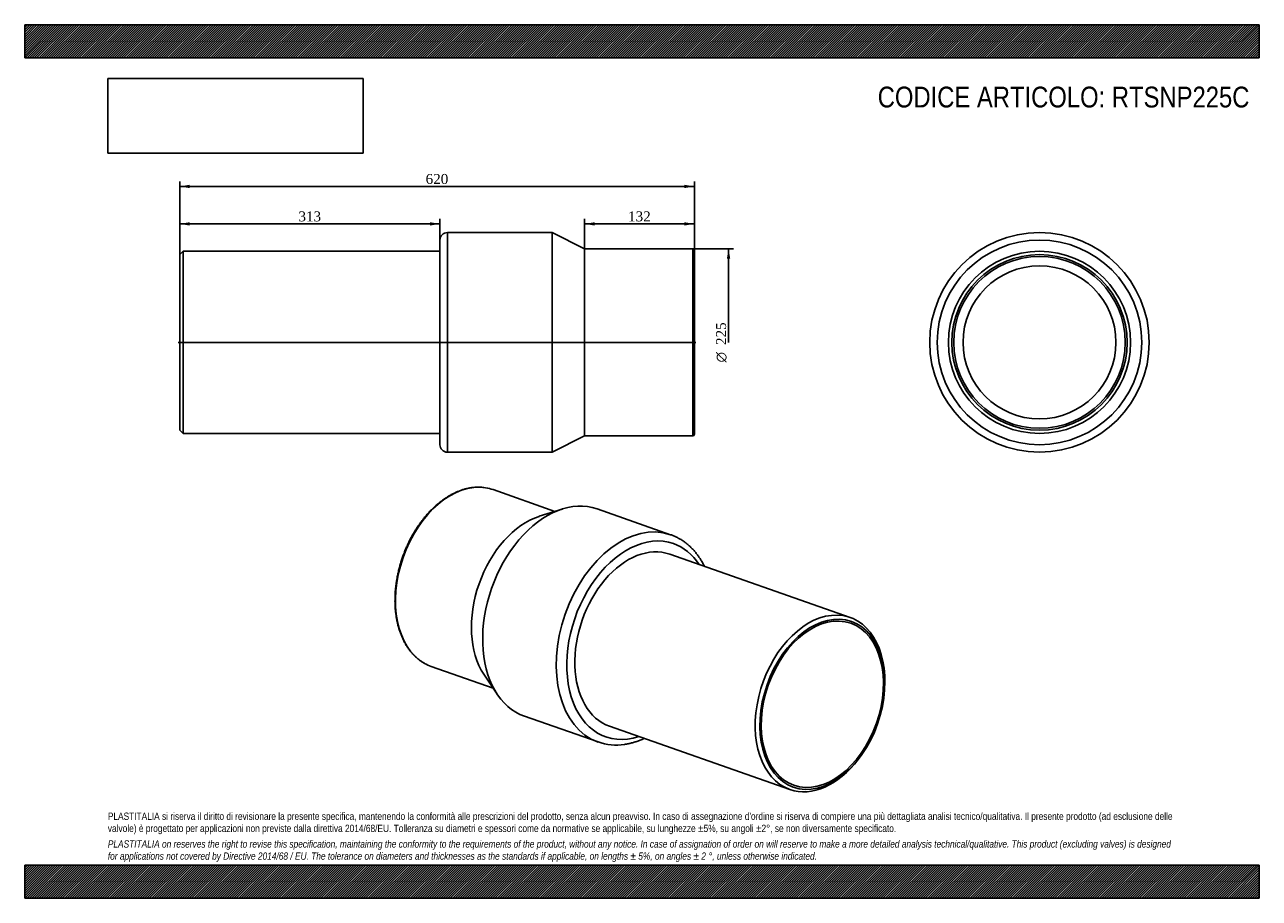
# Model space of a CAD drawing. Header units: millimetres. Extents: x 0 to 1485, y 0 to 1050.
import ezdxf
from ezdxf.enums import TextEntityAlignment as Align
from ezdxf.lldxf.tags import DXFTag

# ---------------------------------------------------------------- set-up
doc = ezdxf.new("R2010")
doc.units = ezdxf.units.MM
doc.header["$LTSCALE"] = 5
for name, color, linetype in [('Default', 7, 'Continuous'), ('DV2_Default', 7, 'Continuous'), ('PARTE_PE_', 7, 'Continuous'), ('PARTEA_ACCIAIO', 7, 'Continuous')]:
    doc.layers.add(name, color=color, linetype=linetype)
doc.styles.add('SEACAD_Solid_Edge_ANSI1_Symbols', font='semeca1.ttf')
doc.styles.add('SEACAD_Times_New_Roman', font='times.ttf')
tags = doc.linetypes.add('CENTER2', pattern=[28.575, 19.05, -3.175, 3.175, -3.175]).pattern_tags.tags
tags[10:11] = [DXFTag(74, 4), DXFTag(75, 0), DXFTag(340, '0'), DXFTag(46, 0.0), DXFTag(50, 0.0), DXFTag(44, 0.0), DXFTag(45, 0.0)]
tags[8:9] = [DXFTag(74, 4), DXFTag(75, 0), DXFTag(340, '0'), DXFTag(46, 0.0), DXFTag(50, 0.0), DXFTag(44, 0.0), DXFTag(45, 0.0)]
tags[6:7] = [DXFTag(74, 4), DXFTag(75, 0), DXFTag(340, '0'), DXFTag(46, 0.0), DXFTag(50, 0.0), DXFTag(44, 0.0), DXFTag(45, 0.0)]
tags[4:5] = [DXFTag(74, 4), DXFTag(75, 0), DXFTag(340, '0'), DXFTag(46, 0.0), DXFTag(50, 0.0), DXFTag(44, 0.0), DXFTag(45, 0.0)]
doc.dimstyles.new('ANSImm', dxfattribs={"dimtxt": 12, "dimasz": 12, "dimexe": 6, "dimexo": 0, "dimgap": 3, "dimtad": 1, "dimdec": 1, "dimdsep": 46, "dimtxsty": 'SEACAD_Times_New_Roman', "dimblk1": '_SE_FILLED', "dimblk2": '_SE_FILLED', "dimsah": 1, "dimcen": 6, "dimazin": 0, "dimtfac": 0.85, "dimtdec": 3, "dimtofl": 0, "dimtmove": 0, "dimatfit": 3, "dimfxl": 1, "dimarcsym": 0})
picture_1 = doc.add_image_def('image1.jpg', size_in_pixel=(4302, 1260))

# ---------------------------------------------------------------- blocks, each defined once
blk = doc.blocks.new('SE')
at = {"layer": 'PARTE_PE_', "color": 7, "linetype": 'Continuous'}
for p, q in [((637.8, 465.1), (563.3, 491.2)), ((646.4, 467.8), (618.8, 459.1)), ((776.9, 437), (688.4, 468)), ((488.9, 278.8), (563.4, 252.7)), ((552.3, 269.3), (568.4, 245.2)), ((601.1, 218.9), (689.6, 187.9))]:
    blk.add_line(p, q, dxfattribs=at)
for centre, radius, start, end in [((545.6, 438.1), 56.1, 81.2174, 98.3642), ((711.5, 251.1), 66.9, 250.9057, 278.6121)]:
    blk.add_arc(centre, radius, start, end, dxfattribs=at)
for centre, major_axis, start_param, end_param in [((526.1, 385), (37.2, 106.2), 0.121406, 3.027125), ((526.1, 385), (37.2, 106.2), 0, 0.121406), ((644.8, 343.4), (43.6, 124.6), 0, 3.141593), ((617.4, 353), (37.2, 106.2), 0.465397, 2.676195), ((733.3, 312.4), (-43.6, -124.6), 3.143043, 6.283026), ((739.6, 310.2), (40.7, 116.1), 0, 3.613615), ((733.3, 312.4), (-43.6, -124.6), 3.141593, 3.143043), ((739.6, 310.2), (36.2, 103.4), 0, 3.141593), ((739.6, 310.2), (40.7, 116.1), 5.811163, 6.283185), ((526.1, 385), (37.2, 106.2), 3.027125, 3.141593)]:
    blk.add_ellipse(centre, major_axis=major_axis, ratio=0.667959, start_param=start_param, end_param=end_param, dxfattribs=at)
for points, knots in [([(537.5, 493.5), (536.8, 493.4), (535, 493.1), (531.7, 492.5), (528, 491.5), (524.3, 490.2), (520.5, 488.8), (516.8, 487.1), (513.1, 485.2), (509.4, 483), (505.7, 480.7), (502.1, 478.1), (498.6, 475.4), (495.1, 472.5), (491.6, 469.3), (488.3, 466), (485, 462.5), (481.8, 458.9), (478.8, 455), (475.8, 451.1), (472.9, 447), (470.1, 442.7), (467.5, 438.4), (465, 433.9), (462.6, 429.3), (460.4, 424.6), (458.3, 419.9), (456.3, 415), (454.5, 410.1), (452.9, 405.1), (451.4, 400.1), (450, 395.1), (448.9, 390.1), (447.9, 385), (447, 379.9), (446.4, 374.9), (445.9, 369.8), (445.5, 364.8), (445.4, 359.9), (445.4, 355), (445.6, 350.1), (446, 345.3), (446.6, 340.7), (447.3, 336.1), (448.2, 331.6), (449.2, 327.2), (450.5, 323), (451.9, 318.9), (453.4, 314.9), (455.1, 311.1), (457, 307.4), (459, 303.9), (461.2, 300.6), (463.5, 297.5), (465.9, 294.5), (468.5, 291.8), (471.2, 289.2), (474, 286.9), (476.9, 284.8), (479.3, 283.3), (480.6, 282.6), (480.9, 282.5)], [0, 0, 0, 0, 0.009178, 0.026399, 0.043634, 0.060885, 0.078153, 0.095435, 0.112728, 0.130031, 0.147341, 0.164656, 0.181975, 0.199297, 0.21662, 0.233944, 0.251267, 0.26859, 0.285912, 0.303232, 0.320551, 0.337869, 0.355185, 0.3725, 0.389815, 0.407128, 0.424441, 0.441753, 0.459065, 0.476377, 0.493689, 0.511002, 0.528316, 0.54563, 0.562946, 0.580263, 0.597581, 0.614901, 0.632223, 0.649547, 0.666873, 0.684201, 0.70153, 0.718861, 0.736192, 0.753524, 0.770854, 0.788183, 0.805508, 0.822828, 0.840141, 0.857444, 0.874737, 0.892015, 0.909277, 0.926521, 0.943746, 0.96095, 0.978133, 0.995298, 1, 1, 1, 1]), ([(817.7, 399), (817.4, 399.6), (816.4, 401.5), (814.6, 404.7), (812.3, 408.4), (809.8, 412), (807.2, 415.5), (804.4, 418.7), (801.4, 421.7), (798.4, 424.5), (795.2, 427.1), (792, 429.5), (788.6, 431.6), (785.1, 433.5), (781.5, 435.2), (778.7, 436.4), (777.2, 436.9), (776.8, 437)], [0.7918087, 0.7918087, 0.7918087, 0.7918087, 0.7982578, 0.8137206, 0.8291494, 0.8445382, 0.8598812, 0.8751738, 0.8904121, 0.905594, 0.9207195, 0.9357903, 0.9508106, 0.9657868, 0.9807269, 0.9956409, 1, 1, 1, 1]), ([(721.5, 185), (722.4, 185.1), (724.4, 185.4), (728, 186.1), (732.1, 187.2), (736.3, 188.5), (740.5, 190.1), (743.4, 191.3), (745, 192.1), (745.3, 192.2)], [0, 0, 0, 0, 0.00841103, 0.02359653, 0.03881654, 0.05408811, 0.06940775, 0.08477092, 0.08719727, 0.08719727, 0.08719727, 0.08719727])]:
    blk.add_open_spline(points, degree=3, knots=knots, dxfattribs=at)
at = {"layer": 'PARTEA_ACCIAIO', "color": 7, "linetype": 'Continuous'}
for p, q in [((992.8, 337.6), (775.8, 413.6)), ((1034.5, 256.2), (1034.6, 258.1)), ((703.4, 206.8), (920.4, 130.8)), ((1002.6, 166.9), (1003.8, 168.4))]:
    blk.add_line(p, q, dxfattribs=at)
for start_param, end_param in [(2.027398, 6.283185), (0, 1.114195)]:
    blk.add_ellipse((956.6, 234.2), major_axis=(-36.2, -103.4), ratio=0.667959, start_param=start_param, end_param=end_param, dxfattribs=at)
for major_axis in [(34.9, 99.6), (-34.1, -97.4)]:
    blk.add_ellipse((959.4, 233.2), major_axis=major_axis, ratio=0.667959, dxfattribs=at)
blk = doc.blocks.new('SE1')
at = {"layer": 'DV2_Default', "color": 7, "linetype": 'CENTER2'}
blk.add_line((184.7, 668.2), (807.2, 668.2), dxfattribs=at)
at = {"layer": 'PARTE_PE_', "color": 7, "linetype": 'Continuous'}
for p, q in [((499.5, 545.2), (499.5, 791.2)), ((508.5, 800.2), (508.5, 536.2)), ((634.5, 800.2), (508.5, 800.2)), ((634.5, 536.2), (634.5, 800.2)), ((673.5, 780.7), (634.5, 800.2)), ((673.5, 555.7), (673.5, 780.7)), ((803.5, 780.7), (673.5, 780.7)), ((803.5, 555.7), (803.5, 780.7)), ((805.5, 778.7), (805.5, 557.7)), ((634.5, 536.2), (673.5, 555.7)), ((673.5, 555.7), (803.5, 555.7)), ((508.5, 536.2), (634.5, 536.2))]:
    blk.add_line(p, q, dxfattribs=at)
for centre, radius, start, end in [((508.5, 791.2), 9, 90, 180), ((803.5, 778.7), 2, 0, 90), ((803.5, 557.7), 2, 270, 0), ((508.5, 545.2), 9, 180, 270)]:
    blk.add_arc(centre, radius, start, end, dxfattribs=at)
at = {"layer": 'PARTEA_ACCIAIO', "color": 7, "linetype": 'Continuous'}
for p, q in [((190.5, 777.7), (186.5, 773.7)), ((186.5, 562.6), (186.5, 773.7)), ((190.5, 777.7), (190.5, 558.6)), ((499.5, 777.7), (190.5, 777.7)), ((186.5, 562.6), (190.5, 558.6)), ((190.5, 558.6), (499.5, 558.6))]:
    blk.add_line(p, q, dxfattribs=at)
blk = doc.blocks.new('SE2')
at = {"layer": 'PARTE_PE_', "color": 7, "linetype": 'Continuous'}
for radius in [132, 123, 92]:
    blk.add_circle((1220.6, 668.2), radius, dxfattribs=at)
at = {"layer": 'PARTEA_ACCIAIO', "color": 7, "linetype": 'Continuous'}
for radius in [109.5, 105.5, 103.2]:
    blk.add_circle((1220.6, 668.2), radius, dxfattribs=at)
blk = doc.blocks.new('DMBLK4')
at = {"layer": 'Default', "linetype": 'Continuous'}
for points in [[(198.5, 812.6), (186.5, 810.6), (198.5, 808.6)], [(487.5, 812.6), (487.5, 808.6), (499.5, 810.6)]]:
    blk.add_hatch(color=7, dxfattribs=at).paths.add_polyline_path(points)
at = {"layer": 'Default', "color": 7, "linetype": 'Continuous'}
for p, q in [((186.5, 773.7), (186.5, 816.6)), ((499.5, 810.6), (186.5, 810.6)), ((499.5, 791.2), (499.5, 816.6))]:
    blk.add_line(p, q, dxfattribs=at)
at = {"layer": 'Default', "color": 7, "linetype": 'Continuous', "style": 'SEACAD_Times_New_Roman'}
blk.add_text('313', height=12, dxfattribs=at).set_placement((329.3, 825.6), align=Align.TOP_LEFT)
blk = doc.blocks.new('_SE_FILLED')
at = {"color": 0}
blk.add_line((0, 0), (-1, 0), dxfattribs=at)
blk.add_solid([(0, 0), (-1, -0.1665), (-1, 0.1665), (0, 0)], dxfattribs=at)
blk = doc.blocks.new('DMBLK5')
at = {"layer": 'Default', "linetype": 'Continuous'}
for points in [[(685.5, 812.6), (673.5, 810.6), (685.5, 808.6)], [(793.5, 812.6), (793.5, 808.6), (805.5, 810.6)]]:
    blk.add_hatch(color=7, dxfattribs=at).paths.add_polyline_path(points)
at = {"layer": 'Default', "color": 7, "linetype": 'Continuous'}
for p, q in [((673.5, 780.7), (673.5, 816.6)), ((673.5, 810.6), (805.5, 810.6)), ((805.5, 668.2), (805.5, 816.6))]:
    blk.add_line(p, q, dxfattribs=at)
at = {"layer": 'Default', "color": 7, "linetype": 'Continuous', "style": 'SEACAD_Times_New_Roman'}
blk.add_text('132', height=12, dxfattribs=at).set_placement((725.8, 825.6), align=Align.TOP_LEFT)
blk = doc.blocks.new('DMBLK6')
at = {"layer": 'Default', "linetype": 'Continuous'}
for points in [[(198.5, 857.6), (186.5, 855.6), (198.5, 853.6)], [(793.5, 857.6), (793.5, 853.6), (805.5, 855.6)]]:
    blk.add_hatch(color=7, dxfattribs=at).paths.add_polyline_path(points)
at = {"layer": 'Default', "color": 7, "linetype": 'Continuous'}
for p, q in [((186.5, 668.2), (186.5, 861.6)), ((805.5, 668.2), (805.5, 861.6)), ((186.5, 855.6), (805.5, 855.6))]:
    blk.add_line(p, q, dxfattribs=at)
at = {"layer": 'Default', "color": 7, "linetype": 'Continuous', "style": 'SEACAD_Times_New_Roman'}
blk.add_text('620', height=12, dxfattribs=at).set_placement((482.3, 870.6), align=Align.TOP_LEFT)
blk = doc.blocks.new('GDimGGroup')
at = {"layer": 'Default', "linetype": 'Continuous'}
blk.add_hatch(color=7, dxfattribs=at).paths.add_polyline_path([(848.6, 768.7), (846.6, 780.7), (844.6, 768.7)])
at = {"layer": 'Default', "color": 7, "linetype": 'Continuous'}
for p, q in [((803.5, 780.7), (852.6, 780.7)), ((846.6, 780.7), (846.6, 668.2))]:
    blk.add_line(p, q, dxfattribs=at)
for s, style, p in [('225', 'SEACAD_Times_New_Roman', (831.6, 665)), ('O', 'SEACAD_Solid_Edge_ANSI1_Symbols', (831.6, 644.1))]:
    blk.add_text(s, height=12, rotation=90, dxfattribs=dict(at, style=style)).set_placement(p, align=Align.TOP_LEFT)

msp = doc.modelspace()

# ---------------------------------------------------------------- hatches: boundary and pattern name
at = {"layer": 'Default', "linetype": 'Continuous'}
h = msp.add_hatch(dxfattribs=at)
h.set_pattern_fill('LINE', scale=0.629921, angle=45, style=0)
h.paths.add_polyline_path([(1485, 1010), (1485, 1050), (0, 1050), (0, 1010)])
for points in [[(1485, 1010), (1485, 1050), (0, 1050), (0, 1010)], [(1485, 0), (1485, 40), (0, 40), (0, 0)]]:
    msp.add_hatch(color=7, dxfattribs=at).paths.add_polyline_path(points)
h = msp.add_hatch(dxfattribs=at)
h.set_pattern_fill('LINE', scale=0.629921, angle=45, style=0)
h.paths.add_polyline_path([(1485, 0), (1485, 40), (0, 40), (0, 0)])

# ---------------------------------------------------------------- linework, layer by layer
at = {"layer": 'Default', "color": 7, "linetype": 'Continuous'}
for p, q in [((0, 1050), (1485, 1050)), ((0, 1010), (0, 1050)), ((1485, 1050), (1485, 1010)), ((1485, 1010), (0, 1010)), ((0, 40), (1485, 40)), ((0, 0), (0, 40)), ((1485, 40), (1485, 0)), ((1485, 0), (0, 0))]:
    msp.add_line(p, q, dxfattribs=at)

# ---------------------------------------------------------------- block references
at = {"layer": 'Default'}
for name in ['SE1', 'SE2', 'GDimGGroup', 'SE']:
    msp.add_blockref(name, (0, 0), dxfattribs=at)

# ---------------------------------------------------------------- texts
at = {"layer": 'Default', "attachment_point": 1}
for s, insert, char_height, width in [('{\\fArial Narrow|b0||i0||c0|p34;\\C7;\\H25.;\\W1.;CODICE ARTICOLO: RTSNP225C}', (1026.027, 975.558), 25, 458.06255), ("{\\fArial Narrow|b0||i0||c0|p34;\\C7;\\H8.75;\\W1.;PLASTITALIA si riserva il diritto di revisionare la presente specifica, mantenendo la conformità alle prescrizioni del prodotto, senza alcun preavviso. In caso di assegnazione d'ordine si riserva di compiere una più dettagliata analisi tecnico/qualitativa. Il presente prodotto (ad esclusione delle \\P}{\\fArial Narrow|b0||i0||c0|p34;\\C7;\\H8.75;\\W1.;valvole) è progettato per applicazioni non previste dalla direttiva 2014/68/EU. Tolleranza su diametri e spessori come da normative se applicabile, su lunghezze ±5%, su angoli ±2°, se non diversamente specificato.\\P}{\\fArial Narrow|b0||i0||c0|p34;\\C7;\\H2.5;\\W1.;   \\P}{\\fArial Narrow|b0||i1||c0|p34;\\C7;\\H8.75;\\W1.;PLASTITALIA on reserves the right to revise this specification, maintaining the conformity to the requirements of the product, without any notice. In case of assignation of order on will reserve to make a more detailed analysis technical/qualitative. This product (excluding valves) is designed \\P}{\\fArial Narrow|b0||i1||c0|p34;\\C7;\\H8.75;\\W1.;for applications not covered by Directive 2014/68 / EU. The tolerance on diameters and thicknesses as the standards if applicable, on lengths ± 5%, on angles ± 2 °, unless otherwise indicated.\\P}", (100, 103.012), 8.75, 1285)]:
    msp.add_mtext(s, dxfattribs=dict(at, insert=insert, char_height=char_height, width=width))

# ---------------------------------------------------------------- dimensions: what is measured, and where the dimension line sits
at = {"layer": 'Default', "color": 7, "linetype": 'Continuous'}
dim = msp.add_linear_dim(base=(186.487, 855.552), p1=(186.487, 668.158), p2=(805.487, 668.158), angle=0, text='\\A1;<>', dimstyle='ANSImm', override={"dimdec": 0, "dimrnd": 10, "dimtdec": 4}, dxfattribs=at)
dim.commit()
dim.dimension.update_dxf_attribs({"geometry": 'DMBLK6', "text_midpoint": (495.987, 855.552), "dimtype": 161})
dim = msp.add_linear_dim(base=(186.487, 810.552), p1=(499.487, 791.158), p2=(186.487, 773.708), text='\\A1;<>', dimstyle='ANSImm', dxfattribs=at)
dim.commit()
dim.dimension.update_dxf_attribs({"geometry": 'DMBLK4', "text_midpoint": (342.987, 810.552), "dimtype": 160})
dim = msp.add_linear_dim(base=(805.487, 810.552), p1=(673.487, 780.658), p2=(805.487, 668.158), text='\\A1;<>', dimstyle='ANSImm', override={"dimdec": 2}, dxfattribs=at)
dim.commit()
dim.dimension.update_dxf_attribs({"geometry": 'DMBLK5', "text_midpoint": (739.487, 810.552), "dimtype": 160})

# ---------------------------------------------------------------- pictures from other files: only their frames are drawn
image = msp.add_image(picture_1, insert=(100, 895.516), size_in_units=(307.286, 90))
image.dxf.flags = 7

doc.saveas('drawing.dxf')
